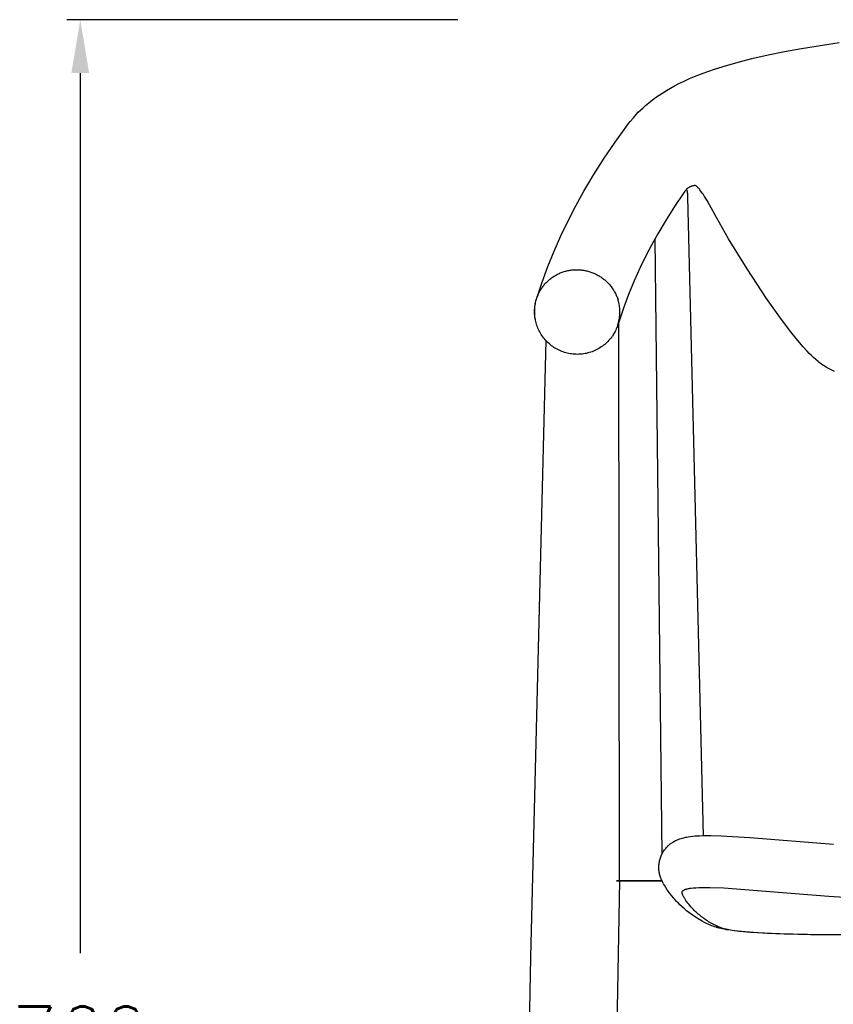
# Model space of a CAD drawing. Extents: x 27336 to 31322, y 10402 to 12001.
# Tile 2 of 12: x 27336 to 27641, y 10906 to 11275. Entities that reach past the tile are written whole.
import ezdxf

# ---------------------------------------------------------------- set-up
doc = ezdxf.new("R2010")
doc.units = 0
doc.header["$LTSCALE"] = 0.5
doc.layers.get('DEFPOINTS').update_dxf_attribs({"linetype": 'CONTINUOUS'})
doc.layers.add('Visible Lines', color=7, linetype='CONTINUOUS', true_color=0x000000)
doc.styles.get("Standard").update_dxf_attribs({"font": 'txt.shx', "bigfont": 'bigfont.shx'})
doc.dimstyles.new('STANDARD_ACAD', dxfattribs={"dimtxt": 0.18, "dimasz": 0.18, "dimexe": 0.18, "dimexo": 0.0625, "dimgap": 0.09, "dimtad": 0, "dimtih": 1, "dimtoh": 1, "dimdec": 4, "dimzin": 0, "dimdsep": 46, "dimtxsty": 'Standard', "dimcen": 0.09, "dimadec": 0, "dimazin": 0, "dimtfac": 1, "dimtdec": 4, "dimtofl": 0, "dimtmove": 0, "dimatfit": 3, "dimfxl": 1, "dimtolj": 1, "dimtzin": 0, "dimarcsym": 0})

# ---------------------------------------------------------------- blocks, each defined once
blk = doc.blocks.new('*D356')
at = {"layer": 'DEFPOINTS', "color": 0, "transparency": 16777216}
for p in [(27359.12, 11274.51), (27520.65, 11274.51), (27540.26, 10515.26)]:
    blk.add_point(p, dxfattribs=at)
at = {"layer": 'Visible Lines', "color": 0, "lineweight": -2, "transparency": 16777216}
for p, q in [((27500.65, 11274.51), (27354.12, 11274.51)), ((27359.12, 11254.51), (27359.12, 10924.88)), ((27359.12, 10535.26), (27359.12, 10864.88)), ((27520.26, 10515.26), (27354.12, 10515.26))]:
    blk.add_line(p, q, dxfattribs=at)
at = {"layer": 'Visible Lines', "color": 0, "transparency": 16777216}
for points in [[(27355.78, 11254.51), (27362.45, 11254.51), (27359.12, 11274.51)], [(27355.78, 10535.26), (27362.45, 10535.26), (27359.12, 10515.26)]]:
    blk.add_solid(points, dxfattribs=at)
at = {"layer": 'Visible Lines', "color": 0, "transparency": 16777216, "insert": (27359.12, 10894.88), "char_height": 20, "attachment_point": 5}
blk.add_mtext('\\A1;760', dxfattribs=at)

msp = doc.modelspace()

# ---------------------------------------------------------------- linework, layer by layer
at = {"layer": 'Visible Lines', "color": 0}
for p, q in [((27623, 11262.61), (27629.43, 11263.78)), ((27629.43, 11263.78), (27643.54, 11265.97)), ((27606.12, 11258.78), (27610.76, 11259.96)), ((27610.76, 11259.96), (27616.97, 11261.38)), ((27616.97, 11261.38), (27623, 11262.61)), ((27594.62, 11255.23), (27596.74, 11255.96)), ((27596.74, 11255.96), (27601.25, 11257.4)), ((27601.25, 11257.4), (27606.12, 11258.78)), ((27585.14, 11251.36), (27587.48, 11252.43)), ((27587.48, 11252.43), (27590.6, 11253.72)), ((27590.6, 11253.72), (27592.56, 11254.48)), ((27592.56, 11254.48), (27594.62, 11255.23)), ((27578.83, 11248.02), (27580.32, 11248.88)), ((27580.32, 11248.88), (27581.85, 11249.72)), ((27581.85, 11249.72), (27583.47, 11250.55)), ((27583.47, 11250.55), (27585.14, 11251.36)), ((27573.51, 11244.44), (27574.74, 11245.35)), ((27574.74, 11245.35), (27576.06, 11246.27)), ((27576.06, 11246.27), (27577.42, 11247.15)), ((27577.42, 11247.15), (27578.83, 11248.02)), ((27569.12, 11240.68), (27570.03, 11241.54)), ((27570.03, 11241.54), (27570.99, 11242.4)), ((27570.99, 11242.4), (27572.2, 11243.42)), ((27572.2, 11243.42), (27573.51, 11244.44)), ((27565.25, 11236.43), (27566.4, 11237.8)), ((27566.4, 11237.8), (27567.43, 11238.95)), ((27567.43, 11238.95), (27568.25, 11239.82)), ((27568.25, 11239.82), (27569.12, 11240.68)), ((27568.45, 11237.84), (27568.45, 11237.84)), ((27559.53, 11228.63), (27563.71, 11234.44)), ((27563.71, 11234.44), (27564.63, 11235.65)), ((27564.63, 11235.65), (27565.25, 11236.43)), ((27555.45, 11222.63), (27559.53, 11228.63)), ((27551.55, 11216.5), (27555.45, 11222.63)), ((27547.84, 11210.26), (27551.55, 11216.5)), ((27586.74, 11211.34), (27586.61, 11211.23)), ((27586.87, 11211.44), (27586.74, 11211.34)), ((27587.01, 11211.54), (27586.87, 11211.44)), ((27587.15, 11211.63), (27587.01, 11211.54)), ((27587.29, 11211.72), (27587.15, 11211.63)), ((27587.43, 11211.8), (27587.29, 11211.72)), ((27587.58, 11211.88), (27587.43, 11211.8)), ((27587.73, 11211.95), (27587.58, 11211.88)), ((27587.88, 11212.02), (27587.73, 11211.95)), ((27588.04, 11212.08), (27587.88, 11212.02)), ((27588.2, 11212.14), (27588.04, 11212.08)), ((27588.36, 11212.19), (27588.2, 11212.14)), ((27588.52, 11212.24), (27588.36, 11212.19)), ((27588.68, 11212.28), (27588.52, 11212.24)), ((27588.84, 11212.31), (27588.68, 11212.28)), ((27589.01, 11212.34), (27588.84, 11212.31)), ((27589.17, 11212.37), (27589.01, 11212.34)), ((27589.34, 11212.38), (27589.17, 11212.37)), ((27589.51, 11212.4), (27589.34, 11212.38)), ((27589.67, 11212.41), (27589.51, 11212.4)), ((27589.71, 11212.4), (27589.67, 11212.41)), ((27589.82, 11212.31), (27589.71, 11212.4)), ((27589.94, 11212.22), (27589.82, 11212.31)), ((27590.07, 11212.11), (27589.94, 11212.22)), ((27590.2, 11211.99), (27590.07, 11212.11)), ((27590.34, 11211.86), (27590.2, 11211.99)), ((27590.42, 11211.78), (27590.34, 11211.86)), ((27590.62, 11211.58), (27590.42, 11211.78)), ((27590.85, 11211.33), (27590.62, 11211.58)), ((27591.14, 11210.99), (27590.85, 11211.33)), ((27544.79, 11204.79), (27547.84, 11210.26)), ((27585.2, 11209.5), (27581.85, 11204.54)), ((27585.72, 11210.24), (27585.2, 11209.5)), ((27585.72, 11210.24), (27585.71, 11210.24)), ((27585.81, 11210.38), (27585.72, 11210.24)), ((27585.91, 11210.51), (27585.81, 11210.38)), ((27586.02, 11210.64), (27585.91, 11210.51)), ((27586.13, 11210.77), (27586.02, 11210.64)), ((27586.24, 11210.89), (27586.13, 11210.77)), ((27586.36, 11211.01), (27586.24, 11210.89)), ((27586.33, 11210.94), (27586.42, 11210.56)), ((27586.48, 11211.12), (27586.36, 11211.01)), ((27586.42, 11210.56), (27586.51, 11210.17)), ((27586.61, 11211.23), (27586.48, 11211.12)), ((27586.51, 11210.17), (27586.57, 11209.78)), ((27586.57, 11209.78), (27586.63, 11209.39)), ((27586.63, 11209.39), (27586.67, 11208.99)), ((27586.67, 11208.99), (27586.71, 11208.6)), ((27586.71, 11208.6), (27586.72, 11208.2)), ((27586.72, 11208.2), (27592.58, 10968.77)), ((27591.34, 11210.76), (27591.14, 11210.99)), ((27591.74, 11210.24), (27591.34, 11210.76)), ((27592.24, 11209.56), (27591.74, 11210.24)), ((27592.62, 11209.02), (27592.24, 11209.56)), ((27593.08, 11208.33), (27592.62, 11209.02)), ((27594.01, 11206.83), (27593.08, 11208.33)), ((27541.91, 11199.22), (27544.79, 11204.79)), ((27581.85, 11204.54), (27578.65, 11199.49)), ((27594.96, 11205.21), (27594.01, 11206.83)), ((27597.56, 11200.43), (27594.96, 11205.21)), ((27602.03, 11192.47), (27597.56, 11200.43)), ((27597.56, 11200.43), (27597.56, 11200.43)), ((27539.2, 11193.57), (27541.91, 11199.22)), ((27578.65, 11199.49), (27575.6, 11194.34)), ((27536.68, 11187.83), (27539.2, 11193.57)), ((27575.6, 11194.34), (27574.42, 11192.27)), ((27575.6, 11194.34), (27575.6, 11194.34)), ((27573.93, 11191.38), (27571.36, 11186.55)), ((27574.42, 11192.27), (27573.93, 11191.38)), ((27574.42, 11192.27), (27577.06, 10961.91)), ((27602.03, 11192.47), (27602.03, 11192.47)), ((27608.99, 11181.16), (27602.03, 11192.47)), ((27534.33, 11182.02), (27536.68, 11187.83)), ((27571.36, 11186.55), (27568.94, 11181.63)), ((27532.17, 11176.14), (27534.33, 11182.02)), ((27536.04, 11178.02), (27536.35, 11178.23)), ((27536.35, 11178.23), (27536.67, 11178.43)), ((27536.67, 11178.43), (27536.99, 11178.63)), ((27536.99, 11178.63), (27537.31, 11178.81)), ((27537.31, 11178.81), (27537.64, 11178.99)), ((27537.64, 11178.99), (27537.97, 11179.17)), ((27537.97, 11179.17), (27538.31, 11179.33)), ((27538.31, 11179.33), (27538.65, 11179.49)), ((27538.65, 11179.49), (27539, 11179.64)), ((27539, 11179.64), (27539.35, 11179.78)), ((27539.35, 11179.78), (27539.7, 11179.91)), ((27539.7, 11179.91), (27540.06, 11180.04)), ((27540.06, 11180.04), (27540.42, 11180.15)), ((27540.42, 11180.15), (27540.78, 11180.26)), ((27540.78, 11180.26), (27541.14, 11180.36)), ((27541.14, 11180.36), (27541.51, 11180.45)), ((27541.51, 11180.45), (27541.87, 11180.53)), ((27541.87, 11180.53), (27542.24, 11180.6)), ((27542.24, 11180.6), (27542.61, 11180.66)), ((27542.61, 11180.66), (27542.99, 11180.72)), ((27542.99, 11180.72), (27543.36, 11180.77)), ((27543.36, 11180.77), (27543.74, 11180.81)), ((27543.74, 11180.81), (27544.12, 11180.83)), ((27544.12, 11180.83), (27544.5, 11180.86)), ((27544.5, 11180.86), (27544.88, 11180.87)), ((27544.88, 11180.87), (27545.26, 11180.87)), ((27545.26, 11180.87), (27545.64, 11180.86)), ((27545.64, 11180.86), (27546.02, 11180.85)), ((27546.02, 11180.85), (27546.39, 11180.82)), ((27546.39, 11180.82), (27546.77, 11180.79)), ((27546.77, 11180.79), (27547.14, 11180.75)), ((27547.14, 11180.75), (27547.52, 11180.7)), ((27547.52, 11180.7), (27547.89, 11180.64)), ((27547.89, 11180.64), (27548.26, 11180.57)), ((27548.26, 11180.57), (27548.64, 11180.5)), ((27548.64, 11180.5), (27549.01, 11180.41)), ((27549.01, 11180.41), (27549.38, 11180.32)), ((27549.38, 11180.32), (27549.74, 11180.22)), ((27549.74, 11180.22), (27550.11, 11180.11)), ((27550.11, 11180.11), (27550.47, 11179.99)), ((27550.47, 11179.99), (27550.83, 11179.86)), ((27550.83, 11179.86), (27551.18, 11179.72)), ((27551.18, 11179.72), (27551.53, 11179.58)), ((27551.53, 11179.58), (27551.88, 11179.43)), ((27551.88, 11179.43), (27552.22, 11179.27)), ((27552.22, 11179.27), (27552.56, 11179.1)), ((27552.56, 11179.1), (27552.89, 11178.93)), ((27552.89, 11178.93), (27553.23, 11178.74)), ((27553.23, 11178.74), (27553.55, 11178.55)), ((27553.55, 11178.55), (27553.88, 11178.35)), ((27553.88, 11178.35), (27554.2, 11178.15)), ((27554.2, 11178.15), (27554.51, 11177.93)), ((27568.94, 11181.63), (27566.69, 11176.64)), ((27616.29, 11170.06), (27608.99, 11181.16)), ((27530.19, 11170.19), (27532.17, 11176.14)), ((27532.33, 11174.38), (27532.55, 11174.67)), ((27532.55, 11174.67), (27532.78, 11174.97)), ((27532.78, 11174.97), (27533.01, 11175.25)), ((27533.01, 11175.25), (27533.26, 11175.54)), ((27533.26, 11175.54), (27533.51, 11175.81)), ((27533.51, 11175.81), (27533.76, 11176.08)), ((27533.76, 11176.08), (27534.03, 11176.35)), ((27534.03, 11176.35), (27534.3, 11176.61)), ((27534.3, 11176.61), (27534.58, 11176.86)), ((27534.58, 11176.86), (27534.86, 11177.11)), ((27534.86, 11177.11), (27535.15, 11177.35)), ((27535.15, 11177.35), (27535.44, 11177.58)), ((27535.44, 11177.58), (27535.74, 11177.8)), ((27535.74, 11177.8), (27536.04, 11178.02)), ((27554.51, 11177.93), (27554.82, 11177.71)), ((27554.82, 11177.71), (27555.13, 11177.48)), ((27555.13, 11177.48), (27555.42, 11177.25)), ((27555.42, 11177.25), (27555.71, 11177.01)), ((27555.71, 11177.01), (27556, 11176.76)), ((27556, 11176.76), (27556.28, 11176.51)), ((27556.28, 11176.51), (27556.55, 11176.25)), ((27556.55, 11176.25), (27556.82, 11175.98)), ((27556.82, 11175.98), (27557.08, 11175.71)), ((27557.08, 11175.71), (27557.33, 11175.43)), ((27557.33, 11175.43), (27557.58, 11175.15)), ((27557.58, 11175.15), (27557.82, 11174.86)), ((27557.82, 11174.86), (27558.05, 11174.56)), ((27558.05, 11174.56), (27558.28, 11174.26)), ((27566.69, 11176.64), (27564.61, 11171.58)), ((27530.35, 11170.66), (27530.53, 11171.12)), ((27530.53, 11171.12), (27530.67, 11171.47)), ((27530.67, 11171.47), (27530.82, 11171.81)), ((27530.82, 11171.81), (27530.98, 11172.14)), ((27530.98, 11172.14), (27531.15, 11172.48)), ((27531.15, 11172.48), (27531.33, 11172.81)), ((27531.33, 11172.81), (27531.52, 11173.13)), ((27531.52, 11173.13), (27531.71, 11173.45)), ((27531.71, 11173.45), (27531.91, 11173.76)), ((27531.91, 11173.76), (27532.12, 11174.07)), ((27532.12, 11174.07), (27532.33, 11174.38)), ((27558.28, 11174.26), (27558.5, 11173.95)), ((27558.5, 11173.95), (27558.72, 11173.63)), ((27558.72, 11173.63), (27558.92, 11173.32)), ((27558.92, 11173.32), (27559.12, 11173)), ((27559.12, 11173), (27559.3, 11172.67)), ((27559.3, 11172.67), (27559.49, 11172.35)), ((27559.49, 11172.35), (27559.66, 11172.01)), ((27559.66, 11172.01), (27559.82, 11171.68)), ((27559.82, 11171.68), (27559.98, 11171.34)), ((27559.98, 11171.34), (27560.13, 11171)), ((27560.13, 11171), (27560.27, 11170.65)), ((27564.61, 11171.58), (27562.69, 11166.45)), ((27529.46, 11166.57), (27529.51, 11167.1)), ((27529.48, 11166.97), (27529.55, 11167.51)), ((27529.51, 11167.1), (27529.58, 11167.62)), ((27529.55, 11167.51), (27529.64, 11168.06)), ((27529.58, 11167.62), (27529.66, 11168.14)), ((27529.64, 11168.06), (27529.75, 11168.6)), ((27529.66, 11168.14), (27529.77, 11168.66)), ((27529.75, 11168.6), (27529.88, 11169.14)), ((27529.77, 11168.66), (27529.89, 11169.18)), ((27529.88, 11169.14), (27530.02, 11169.67)), ((27529.89, 11169.18), (27530.03, 11169.69)), ((27530.02, 11169.67), (27530.19, 11170.19)), ((27530.03, 11169.69), (27530.19, 11170.19)), ((27530.19, 11170.19), (27530.35, 11170.66)), ((27530.19, 11170.19), (27530.19, 11170.19)), ((27560.27, 11170.65), (27560.4, 11170.3)), ((27560.4, 11170.3), (27560.53, 11169.94)), ((27560.53, 11169.94), (27560.64, 11169.58)), ((27561.05, 11167.97), (27560.64, 11169.58)), ((27561.14, 11167.45), (27561.05, 11167.97)), ((27561.22, 11166.93), (27561.14, 11167.45)), ((27621.85, 11162.26), (27616.29, 11170.06)), ((27616.29, 11170.06), (27616.29, 11170.06)), ((27529.38, 11165.31), (27529.39, 11165.86)), ((27529.38, 11164.76), (27529.38, 11165.31)), ((27529.4, 11164.21), (27529.38, 11164.76)), ((27529.39, 11165.86), (27529.43, 11166.42)), ((27529.45, 11163.66), (27529.4, 11164.21)), ((27529.41, 11165.51), (27529.42, 11166.04)), ((27529.41, 11164.98), (27529.41, 11165.51)), ((27529.43, 11164.45), (27529.41, 11164.98)), ((27529.42, 11166.04), (27529.46, 11166.57)), ((27529.43, 11166.42), (27529.48, 11166.97)), ((27529.47, 11163.93), (27529.43, 11164.45)), ((27529.51, 11163.11), (27529.45, 11163.66)), ((27529.53, 11163.4), (27529.47, 11163.93)), ((27529.61, 11162.88), (27529.53, 11163.4)), ((27562.69, 11166.45), (27560.94, 11161.26)), ((27561.28, 11166.4), (27561.22, 11166.93)), ((27561.25, 11163.23), (27561.3, 11163.75)), ((27561.32, 11165.87), (27561.28, 11166.4)), ((27561.3, 11163.75), (27561.33, 11164.28)), ((27561.34, 11165.34), (27561.32, 11165.87)), ((27561.33, 11164.28), (27561.34, 11164.81)), ((27561.34, 11164.81), (27561.34, 11165.34)), ((27529.59, 11162.56), (27529.51, 11163.11)), ((27529.69, 11162.02), (27529.59, 11162.56)), ((27529.7, 11162.35), (27529.61, 11162.88)), ((27529.81, 11161.48), (27529.69, 11162.02)), ((27529.94, 11160.95), (27529.81, 11161.48)), ((27530.1, 11160.42), (27529.94, 11160.95)), ((27530.1, 11160.42), (27530.09, 11160.44)), ((27530.26, 11159.92), (27530.1, 11160.42)), ((27530.1, 11160.42), (27530.1, 11160.42)), ((27530.44, 11159.43), (27530.26, 11159.92)), ((27560.4, 11159.65), (27560.21, 11159.17)), ((27560.56, 11160.13), (27560.4, 11159.65)), ((27560.47, 11159.85), (27560.56, 11160.13)), ((27560.94, 11161.26), (27560.56, 11160.13)), ((27560.56, 11160.13), (27560.72, 11160.64)), ((27560.56, 11160.13), (27560.56, 11160.13)), ((27560.72, 11160.64), (27560.86, 11161.15)), ((27560.86, 11161.15), (27560.98, 11161.66)), ((27561.2, 10951.95), (27560.94, 11161.47)), ((27560.98, 11161.66), (27561.09, 11162.18)), ((27561.09, 11162.18), (27561.18, 11162.7)), ((27561.18, 11162.7), (27561.25, 11163.23)), ((27625.81, 11157.06), (27621.85, 11162.26)), ((27530.63, 11158.95), (27530.44, 11159.43)), ((27530.84, 11158.47), (27530.63, 11158.95)), ((27531.07, 11158), (27530.84, 11158.47)), ((27531.31, 11157.54), (27531.07, 11158)), ((27531.56, 11157.09), (27531.31, 11157.54)), ((27531.83, 11156.64), (27531.56, 11157.09)), ((27532.12, 11156.21), (27531.83, 11156.64)), ((27532.42, 11155.78), (27532.12, 11156.21)), ((27559.32, 11157.32), (27558.42, 11155.89)), ((27559.57, 11157.77), (27559.32, 11157.32)), ((27559.8, 11158.23), (27559.57, 11157.77)), ((27560.01, 11158.7), (27559.8, 11158.23)), ((27560.21, 11159.17), (27560.01, 11158.7)), ((27628.6, 11153.65), (27625.81, 11157.06)), ((27527.93, 10923.41), (27533.76, 11154.53)), ((27532.73, 11155.36), (27532.42, 11155.78)), ((27533.05, 11154.96), (27532.73, 11155.36)), ((27533.39, 11154.56), (27533.05, 11154.96)), ((27533.74, 11154.18), (27533.39, 11154.56)), ((27534.12, 11153.79), (27533.74, 11154.18)), ((27534.51, 11153.42), (27534.12, 11153.79)), ((27534.92, 11153.05), (27534.51, 11153.42)), ((27535.33, 11152.71), (27534.92, 11153.05)), ((27535.76, 11152.37), (27535.33, 11152.71)), ((27536.2, 11152.06), (27535.76, 11152.37)), ((27555.24, 11152.56), (27554.8, 11152.23)), ((27555.66, 11152.91), (27555.24, 11152.56)), ((27556.08, 11153.27), (27555.66, 11152.91)), ((27556.48, 11153.64), (27556.08, 11153.27)), ((27556.87, 11154.03), (27556.48, 11153.64)), ((27557.25, 11154.43), (27556.87, 11154.03)), ((27557.61, 11154.85), (27557.25, 11154.43)), ((27557.96, 11155.27), (27557.61, 11154.85)), ((27558.29, 11155.71), (27557.96, 11155.27)), ((27630.05, 11151.97), (27628.6, 11153.65)), ((27536.65, 11151.75), (27536.2, 11152.06)), ((27537.11, 11151.46), (27536.65, 11151.75)), ((27537.58, 11151.19), (27537.11, 11151.46)), ((27538.05, 11150.94), (27537.58, 11151.19)), ((27538.54, 11150.7), (27538.05, 11150.94)), ((27539.03, 11150.47), (27538.54, 11150.7)), ((27539.53, 11150.27), (27539.03, 11150.47)), ((27540.04, 11150.08), (27539.53, 11150.27)), ((27540.55, 11149.91), (27540.04, 11150.08)), ((27541.07, 11149.75), (27540.55, 11149.91)), ((27541.6, 11149.61), (27541.07, 11149.75)), ((27542.13, 11149.5), (27541.6, 11149.61)), ((27542.66, 11149.39), (27542.13, 11149.5)), ((27543.19, 11149.31), (27542.66, 11149.39)), ((27543.73, 11149.25), (27543.19, 11149.31)), ((27544.27, 11149.2), (27543.73, 11149.25)), ((27544.81, 11149.17), (27544.27, 11149.2)), ((27545.36, 11149.16), (27544.81, 11149.17)), ((27545.9, 11149.17), (27545.36, 11149.16)), ((27546.44, 11149.2), (27545.9, 11149.17)), ((27546.65, 11149.21), (27546.44, 11149.2)), ((27547.2, 11149.27), (27546.65, 11149.21)), ((27547.75, 11149.34), (27547.2, 11149.27)), ((27548.29, 11149.43), (27547.75, 11149.34)), ((27548.83, 11149.54), (27548.29, 11149.43)), ((27549.36, 11149.67), (27548.83, 11149.54)), ((27549.89, 11149.81), (27549.36, 11149.67)), ((27550.42, 11149.98), (27549.89, 11149.81)), ((27550.94, 11150.16), (27550.42, 11149.98)), ((27551.45, 11150.36), (27550.94, 11150.16)), ((27551.95, 11150.58), (27551.45, 11150.36)), ((27552.45, 11150.81), (27551.95, 11150.58)), ((27552.94, 11151.06), (27552.45, 11150.81)), ((27553.42, 11151.33), (27552.94, 11151.06)), ((27553.89, 11151.62), (27553.42, 11151.33)), ((27554.35, 11151.92), (27553.89, 11151.62)), ((27554.8, 11152.23), (27554.35, 11151.92)), ((27631.55, 11150.33), (27630.05, 11151.97)), ((27632.32, 11149.53), (27631.55, 11150.33)), ((27633.12, 11148.74), (27632.32, 11149.53)), ((27633.93, 11147.96), (27633.12, 11148.74)), ((27634.76, 11147.21), (27633.93, 11147.96)), ((27635.62, 11146.48), (27634.76, 11147.21)), ((27636.06, 11146.13), (27635.62, 11146.48)), ((27636.5, 11145.79), (27636.06, 11146.13)), ((27636.96, 11145.45), (27636.5, 11145.79)), ((27637.41, 11145.13), (27636.96, 11145.45)), ((27637.88, 11144.81), (27637.41, 11145.13)), ((27638.35, 11144.51), (27637.88, 11144.81)), ((27638.83, 11144.22), (27638.35, 11144.51)), ((27639.31, 11143.94), (27638.83, 11144.22)), ((27639.8, 11143.68), (27639.31, 11143.94)), ((27640.29, 11143.43), (27639.8, 11143.68)), ((27640.79, 11143.2), (27640.29, 11143.43)), ((27641.29, 11142.98), (27640.79, 11143.2)), ((27641.79, 11142.77), (27641.29, 11142.98)), ((27583.86, 10967.71), (27584.36, 10967.88)), ((27584.36, 10967.88), (27584.8, 10968)), ((27584.8, 10968), (27585.26, 10968.12)), ((27585.26, 10968.12), (27585.68, 10968.22)), ((27585.68, 10968.22), (27586.09, 10968.31)), ((27586.09, 10968.31), (27586.48, 10968.38)), ((27586.48, 10968.38), (27586.94, 10968.46)), ((27586.94, 10968.46), (27587.79, 10968.58)), ((27587.79, 10968.58), (27588.66, 10968.68)), ((27588.66, 10968.68), (27589.56, 10968.76)), ((27589.56, 10968.76), (27591.24, 10968.85)), ((27591.24, 10968.85), (27592.58, 10968.89)), ((27592.58, 10968.89), (27595.4, 10968.9)), ((27595.4, 10968.9), (27599.36, 10968.8)), ((27599.36, 10968.8), (27609.99, 10968.2)), ((27609.99, 10968.2), (27641.44, 10965.67)), ((27578.51, 10964.13), (27578.76, 10964.42)), ((27578.76, 10964.42), (27578.9, 10964.57)), ((27578.9, 10964.57), (27579.04, 10964.72)), ((27579.04, 10964.72), (27579.31, 10964.99)), ((27579.31, 10964.99), (27579.47, 10965.14)), ((27579.47, 10965.14), (27579.63, 10965.29)), ((27579.63, 10965.29), (27579.91, 10965.53)), ((27579.91, 10965.53), (27580.07, 10965.66)), ((27580.07, 10965.66), (27580.23, 10965.79)), ((27580.23, 10965.79), (27580.39, 10965.92)), ((27580.39, 10965.92), (27580.57, 10966.04)), ((27580.57, 10966.04), (27580.88, 10966.26)), ((27580.88, 10966.26), (27581.19, 10966.46)), ((27581.19, 10966.46), (27581.53, 10966.66)), ((27581.53, 10966.66), (27581.86, 10966.85)), ((27581.86, 10966.85), (27582.18, 10967.01)), ((27582.18, 10967.01), (27582.5, 10967.17)), ((27582.5, 10967.17), (27582.59, 10967.21)), ((27582.59, 10967.21), (27582.98, 10967.38)), ((27582.98, 10967.38), (27583.38, 10967.54)), ((27583.38, 10967.54), (27583.86, 10967.71)), ((27576.4, 10960.23), (27576.52, 10960.6)), ((27576.52, 10960.6), (27576.64, 10960.97)), ((27576.64, 10960.97), (27576.79, 10961.33)), ((27576.79, 10961.33), (27577.06, 10961.91)), ((27577.06, 10961.91), (27577.23, 10962.24)), ((27577.23, 10962.24), (27577.4, 10962.56)), ((27577.4, 10962.56), (27577.43, 10962.6)), ((27577.43, 10962.6), (27577.62, 10962.91)), ((27577.62, 10962.91), (27577.81, 10963.2)), ((27577.81, 10963.2), (27578.03, 10963.52)), ((27578.03, 10963.52), (27578.27, 10963.83)), ((27578.27, 10963.83), (27578.51, 10964.13)), ((27575.94, 10957.18), (27575.95, 10957.57)), ((27575.94, 10956.79), (27575.94, 10957.18)), ((27575.95, 10957.57), (27575.98, 10957.95)), ((27575.98, 10957.95), (27576.01, 10958.34)), ((27576.01, 10958.34), (27576.06, 10958.72)), ((27576.06, 10958.72), (27576.13, 10959.1)), ((27576.13, 10959.1), (27576.21, 10959.48)), ((27576.21, 10959.48), (27576.3, 10959.86)), ((27576.3, 10959.86), (27576.4, 10960.23)), ((27575.96, 10956.41), (27575.94, 10956.79)), ((27575.99, 10956.02), (27575.96, 10956.41)), ((27576.03, 10955.64), (27575.99, 10956.02)), ((27576.09, 10955.25), (27576.03, 10955.64)), ((27576.15, 10954.87), (27576.09, 10955.25)), ((27576.24, 10954.49), (27576.15, 10954.87)), ((27576.33, 10954.12), (27576.24, 10954.49)), ((27576.44, 10953.75), (27576.33, 10954.12)), ((27576.56, 10953.38), (27576.44, 10953.75)), ((27576.69, 10953.02), (27576.56, 10953.38)), ((27561.2, 10951.96), (27553.56, 10527.52)), ((27560.1, 10951.96), (27561.2, 10951.96)), ((27577.17, 10951.95), (27560.1, 10951.95)), ((27561.2, 10951.96), (27576.9, 10951.96)), ((27576.84, 10952.66), (27576.69, 10953.02)), ((27576.99, 10952.3), (27576.84, 10952.66)), ((27576.9, 10951.96), (27577.16, 10951.96)), ((27577.16, 10951.96), (27576.99, 10952.3)), ((27577.17, 10951.95), (27577.16, 10951.96)), ((27577.36, 10951.57), (27577.17, 10951.95)), ((27577.71, 10950.9), (27577.36, 10951.57)), ((27578.05, 10950.31), (27577.71, 10950.9)), ((27578.57, 10949.46), (27578.05, 10950.31)), ((27579.1, 10948.65), (27578.57, 10949.46)), ((27589.8, 10949.4), (27590.93, 10949.45)), ((27590.93, 10949.45), (27592.19, 10949.48)), ((27592.19, 10949.48), (27595.07, 10949.47)), ((27595.07, 10949.47), (27600.3, 10949.29)), ((27579.45, 10948.14), (27579.1, 10948.65)), ((27580.19, 10947.13), (27579.45, 10948.14)), ((27580.77, 10946.38), (27580.19, 10947.13)), ((27581.38, 10945.63), (27580.77, 10946.38)), ((27584.68, 10947.73), (27584.69, 10947.75)), ((27584.68, 10947.7), (27584.68, 10947.73)), ((27584.68, 10947.68), (27584.68, 10947.7)), ((27584.68, 10947.65), (27584.68, 10947.68)), ((27584.68, 10947.62), (27584.68, 10947.65)), ((27584.68, 10947.6), (27584.68, 10947.62)), ((27584.68, 10947.57), (27584.68, 10947.6)), ((27584.68, 10947.54), (27584.68, 10947.57)), ((27584.68, 10947.51), (27584.68, 10947.54)), ((27584.68, 10947.48), (27584.68, 10947.51)), ((27584.68, 10947.45), (27584.68, 10947.48)), ((27584.69, 10947.42), (27584.68, 10947.45)), ((27584.69, 10947.8), (27584.7, 10947.83)), ((27584.69, 10947.78), (27584.69, 10947.8)), ((27584.69, 10947.75), (27584.69, 10947.78)), ((27584.7, 10947.36), (27584.69, 10947.42)), ((27584.7, 10947.83), (27584.71, 10947.85)), ((27584.71, 10947.29), (27584.7, 10947.36)), ((27584.71, 10947.87), (27584.72, 10947.89)), ((27584.71, 10947.85), (27584.71, 10947.87)), ((27584.72, 10947.23), (27584.71, 10947.29)), ((27584.72, 10947.89), (27584.73, 10947.92)), ((27584.74, 10947.16), (27584.72, 10947.23)), ((27584.73, 10947.94), (27584.74, 10947.96)), ((27584.73, 10947.92), (27584.73, 10947.94)), ((27584.74, 10947.96), (27584.75, 10947.98)), ((27584.76, 10947.09), (27584.74, 10947.16)), ((27584.75, 10947.98), (27584.76, 10948)), ((27584.76, 10948), (27584.77, 10948.01)), ((27584.78, 10947.01), (27584.76, 10947.09)), ((27584.77, 10948.02), (27584.78, 10948.03)), ((27584.77, 10948.01), (27584.77, 10948.02)), ((27584.78, 10948.03), (27584.78, 10948.04)), ((27584.78, 10948.04), (27584.79, 10948.04)), ((27584.8, 10946.94), (27584.78, 10947.01)), ((27584.79, 10948.04), (27584.8, 10948.07)), ((27584.8, 10948.07), (27584.81, 10948.08)), ((27584.83, 10946.86), (27584.8, 10946.94)), ((27584.81, 10948.08), (27584.83, 10948.1)), ((27584.83, 10948.1), (27584.85, 10948.13)), ((27584.85, 10946.79), (27584.83, 10946.86)), ((27584.85, 10948.13), (27584.87, 10948.15)), ((27584.88, 10946.71), (27584.85, 10946.79)), ((27584.87, 10948.15), (27584.89, 10948.18)), ((27584.92, 10946.63), (27584.88, 10946.71)), ((27584.89, 10948.18), (27584.91, 10948.2)), ((27584.91, 10948.2), (27584.94, 10948.23)), ((27584.99, 10946.46), (27584.92, 10946.63)), ((27584.94, 10948.23), (27584.96, 10948.25)), ((27584.96, 10948.25), (27584.99, 10948.27)), ((27584.99, 10948.27), (27585.01, 10948.3)), ((27585.07, 10946.28), (27584.99, 10946.46)), ((27585.01, 10948.3), (27585.04, 10948.32)), ((27585.04, 10948.32), (27585.07, 10948.34)), ((27585.07, 10948.34), (27585.1, 10948.37)), ((27585.17, 10946.1), (27585.07, 10946.28)), ((27585.1, 10948.37), (27585.13, 10948.39)), ((27585.13, 10948.39), (27585.16, 10948.41)), ((27585.16, 10948.41), (27585.19, 10948.43)), ((27585.27, 10945.91), (27585.17, 10946.1)), ((27585.19, 10948.43), (27585.22, 10948.45)), ((27585.22, 10948.45), (27585.26, 10948.48)), ((27585.26, 10948.48), (27585.33, 10948.52)), ((27585.38, 10945.71), (27585.27, 10945.91)), ((27585.33, 10948.52), (27585.4, 10948.56)), ((27585.4, 10948.56), (27585.48, 10948.6)), ((27585.48, 10948.6), (27585.57, 10948.64)), ((27585.57, 10948.64), (27585.65, 10948.68)), ((27585.65, 10948.68), (27585.74, 10948.72)), ((27585.74, 10948.72), (27585.84, 10948.75)), ((27585.84, 10948.75), (27585.94, 10948.79)), ((27585.94, 10948.79), (27586.04, 10948.82)), ((27586.04, 10948.82), (27586.15, 10948.86)), ((27586.15, 10948.86), (27586.26, 10948.89)), ((27586.26, 10948.89), (27586.49, 10948.96)), ((27586.49, 10948.96), (27586.74, 10949.02)), ((27586.74, 10949.02), (27587, 10949.07)), ((27587, 10949.07), (27587.28, 10949.12)), ((27587.28, 10949.12), (27587.58, 10949.17)), ((27587.58, 10949.17), (27588.1, 10949.25)), ((27588.1, 10949.25), (27588.78, 10949.32)), ((27588.78, 10949.32), (27589.8, 10949.4)), ((27600.3, 10949.29), (27639.71, 10946.26)), ((27639.71, 10946.26), (27698.64, 10942.02)), ((27582.02, 10944.89), (27581.38, 10945.63)), ((27582.46, 10944.4), (27582.02, 10944.89)), ((27583.25, 10943.58), (27582.46, 10944.4)), ((27583.84, 10942.99), (27583.25, 10943.58)), ((27584.8, 10942.09), (27583.84, 10942.99)), ((27585.56, 10941.42), (27584.8, 10942.09)), ((27585.5, 10945.5), (27585.38, 10945.71)), ((27585.63, 10945.29), (27585.5, 10945.5)), ((27585.77, 10945.07), (27585.63, 10945.29)), ((27586.08, 10944.62), (27585.77, 10945.07)), ((27586.43, 10944.13), (27586.08, 10944.62)), ((27586.82, 10943.63), (27586.43, 10944.13)), ((27587.25, 10943.1), (27586.82, 10943.63)), ((27587.96, 10942.26), (27587.25, 10943.1)), ((27588.55, 10941.61), (27587.96, 10942.26)), ((27586.36, 10940.75), (27585.56, 10941.42)), ((27587.2, 10940.09), (27586.36, 10940.75)), ((27588.09, 10939.44), (27587.2, 10940.09)), ((27588.99, 10938.81), (27588.09, 10939.44)), ((27588.89, 10941.25), (27588.55, 10941.61)), ((27589.24, 10940.89), (27588.89, 10941.25)), ((27589.88, 10938.23), (27588.99, 10938.81)), ((27589.6, 10940.54), (27589.24, 10940.89)), ((27589.97, 10940.19), (27589.6, 10940.54)), ((27590.35, 10939.85), (27589.97, 10940.19)), ((27590.73, 10939.51), (27590.35, 10939.85)), ((27591.13, 10939.17), (27590.73, 10939.51)), ((27591.53, 10938.84), (27591.13, 10939.17)), ((27591.94, 10938.51), (27591.53, 10938.84)), ((27592.37, 10938.19), (27591.94, 10938.51)), ((27590.74, 10937.7), (27589.88, 10938.23)), ((27592.15, 10936.87), (27590.74, 10937.7)), ((27593, 10936.4), (27592.15, 10936.87)), ((27592.8, 10937.88), (27592.37, 10938.19)), ((27593.23, 10937.56), (27592.8, 10937.88)), ((27593.58, 10936.1), (27593, 10936.4)), ((27593.68, 10937.26), (27593.23, 10937.56)), ((27594, 10935.9), (27593.58, 10936.1)), ((27594.14, 10936.96), (27593.68, 10937.26)), ((27594.43, 10935.7), (27594, 10935.9)), ((27594.6, 10936.67), (27594.14, 10936.96)), ((27594.88, 10935.5), (27594.43, 10935.7)), ((27595.08, 10936.38), (27594.6, 10936.67)), ((27595.35, 10935.31), (27594.88, 10935.5)), ((27595.56, 10936.1), (27595.08, 10936.38)), ((27595.83, 10935.12), (27595.35, 10935.31)), ((27596.05, 10935.82), (27595.56, 10936.1)), ((27596.32, 10934.93), (27595.83, 10935.12)), ((27596.56, 10935.56), (27596.05, 10935.82)), ((27596.84, 10934.76), (27596.32, 10934.93)), ((27597.07, 10935.3), (27596.56, 10935.56)), ((27597.39, 10934.58), (27596.84, 10934.76)), ((27597.59, 10935.05), (27597.07, 10935.3)), ((27598.23, 10934.75), (27597.59, 10935.05)), ((27598.59, 10934.61), (27598.23, 10934.75)), ((27597.9, 10934.42), (27597.39, 10934.58)), ((27598.56, 10934.24), (27597.9, 10934.42)), ((27599.19, 10934.09), (27598.56, 10934.24)), ((27598.92, 10934.47), (27598.59, 10934.61)), ((27599.25, 10934.35), (27598.92, 10934.47)), ((27599.69, 10933.97), (27599.19, 10934.09)), ((27599.57, 10934.23), (27599.25, 10934.35)), ((27599.88, 10934.13), (27599.57, 10934.23)), ((27600.5, 10933.8), (27599.69, 10933.97)), ((27600.17, 10934.04), (27599.88, 10934.13)), ((27600.46, 10933.96), (27600.17, 10934.04)), ((27600.73, 10933.89), (27600.46, 10933.96)), ((27601.2, 10933.67), (27600.5, 10933.8)), ((27601.13, 10933.8), (27600.73, 10933.89)), ((27601.65, 10933.68), (27601.13, 10933.8)), ((27602.69, 10933.43), (27601.2, 10933.67)), ((27602.22, 10933.58), (27601.65, 10933.68)), ((27602.83, 10933.47), (27602.22, 10933.58)), ((27604.33, 10933.21), (27602.69, 10933.43)), ((27604.16, 10933.27), (27602.83, 10933.47)), ((27605.67, 10933.09), (27604.16, 10933.27)), ((27606.13, 10933.01), (27604.33, 10933.21)), ((27606.91, 10932.96), (27605.67, 10933.09)), ((27610.31, 10932.66), (27606.13, 10933.01)), ((27611.45, 10932.59), (27606.91, 10932.96)), ((27618.18, 10932.22), (27610.31, 10932.66)), ((27616.49, 10932.3), (27611.45, 10932.59)), ((27629.37, 10931.86), (27616.49, 10932.3)), ((27619.68, 10932.16), (27618.18, 10932.22)), ((27621.24, 10932.1), (27619.68, 10932.16)), ((27622.85, 10932.04), (27621.24, 10932.1)), ((27624.52, 10931.99), (27622.85, 10932.04)), ((27626.23, 10931.94), (27624.52, 10931.99)), ((27627.99, 10931.9), (27626.23, 10931.94)), ((27629.79, 10931.85), (27627.99, 10931.9)), ((27631.64, 10931.81), (27629.79, 10931.85)), ((27632.75, 10931.79), (27631.64, 10931.81)), ((27931.12, 10931.65), (27632.74, 10931.79)), ((27527.4, 10889), (27527.93, 10923.41))]:
    msp.add_line(p, q, dxfattribs=at)

# ---------------------------------------------------------------- dimensions: what is measured, and where the dimension line sits
dim = msp.add_linear_dim(base=(27359.12, 11274.51), p1=(27540.26, 10515.26), p2=(27520.65, 11274.51), angle=90, text='760', dimstyle='STANDARD_ACAD', override={"dimtxt": 20, "dimasz": 20, "dimexe": 5, "dimexo": 20, "dimgap": 20, "dimdec": 0, "dimtdec": 0, "dimtmove": 2}, dxfattribs=at)
dim.commit()
dim.dimension.update_dxf_attribs({"geometry": '*D356', "text_midpoint": (27359.12, 10894.88)})

doc.saveas('drawing.dxf')
